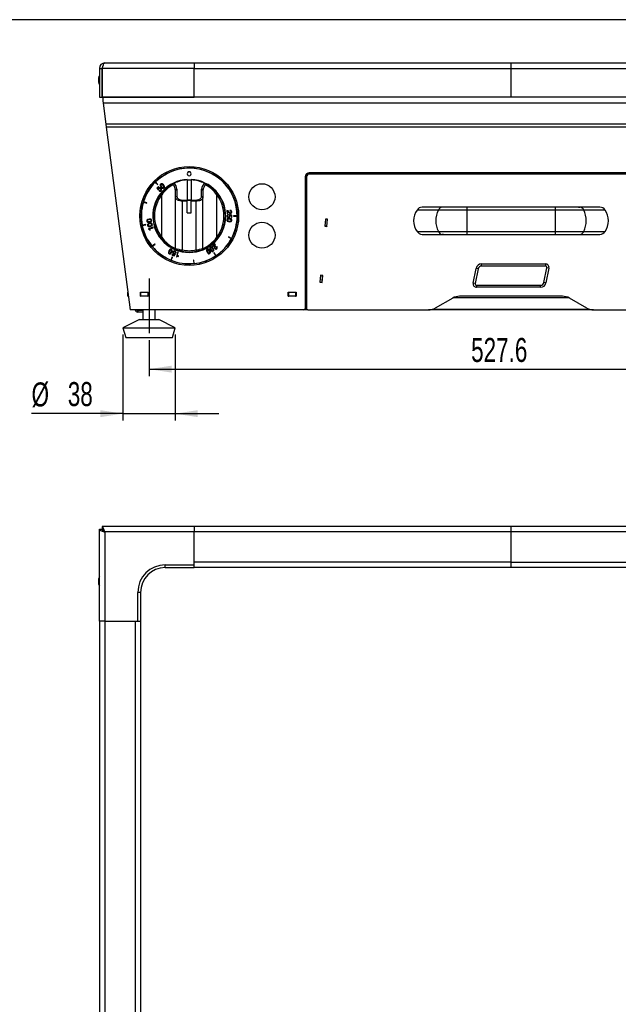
# Model space of a CAD drawing. Extents: x 24 to 2074, y 25 to 1460.
# Tile 3 of 9: x 396 to 832, y 742 to 1460. Entities that reach past the tile are written whole.
import ezdxf
from ezdxf.enums import TextEntityAlignment as Align

# ---------------------------------------------------------------- set-up
doc = ezdxf.new("R2010")
doc.units = 0
doc.header["$LTSCALE"] = 5
doc.linetypes.add('CENTERX2', pattern=[20.32, 12.7, -2.54, 2.54, -2.54])
doc.layers.get('0').update_dxf_attribs({"linetype": 'CONTINUOUS'})
doc.layers.add('LAYER1', color=2, linetype='CONTINUOUS')
doc.layers.add('LAYER2', color=3, linetype='CENTERX2')
doc.dimstyles.new('SLDDIMSTYLE0', dxfattribs={"dimtxt": 17.5, "dimasz": 16.51, "dimexe": 0, "dimexo": 0.0625, "dimgap": 4.375, "dimtad": 1, "dimrnd": 1e-09, "dimzin": 12, "dimsah": 1, "dimcen": 0.09, "dimazin": 3, "dimtfac": 1, "dimtofl": 0, "dimtmove": 0, "dimatfit": 3})
doc.dimstyles.new('SLDDIMSTYLE1', dxfattribs={"dimtxt": 17.5, "dimasz": 16.51, "dimexe": 0, "dimexo": 0.0625, "dimgap": 4.375, "dimtad": 1, "dimrnd": 1e-09, "dimzin": 12, "dimsah": 1, "dimcen": 0.09, "dimazin": 3, "dimtfac": 1, "dimtmove": 0, "dimatfit": 3})

# ---------------------------------------------------------------- blocks, each defined once
blk = doc.blocks.new('_D_7')
at = {"layer": 'LAYER2', "color": 3, "linetype": 'CONTINUOUS'}
for p, q in [((490.44, 1226.48), (490.44, 1200.35)), ((1018.01, 1226.48), (1018.01, 1200.35)), ((490.44, 1205.35), (1018.01, 1205.35))]:
    blk.add_line(p, q, dxfattribs=at)
for points in [[(490.44, 1205.35), (506.95, 1202.81), (506.95, 1207.89)], [(1018.01, 1205.35), (1001.5, 1207.89), (1001.5, 1202.81)]]:
    blk.add_solid(points, dxfattribs=at)
at = {"layer": 'LAYER2', "color": 3, "linetype": 'CONTINUOUS', "width": 0.7}
blk.add_text('527.6', height=17.5, dxfattribs=at).set_placement((725.13, 1205.35, -10.25), align=Align.BOTTOM_LEFT)
blk = doc.blocks.new('_D_8')
at = {"layer": 'LAYER2', "color": 3, "linetype": 'CONTINUOUS'}
for p, q in [((471.44, 1230.48), (471.44, 1167.92)), ((509.44, 1230.48), (509.44, 1167.92)), ((471.44, 1172.92), (404.81, 1172.92)), ((471.44, 1172.92), (509.44, 1172.92)), ((509.44, 1172.92), (541.19, 1172.92))]:
    blk.add_line(p, q, dxfattribs=at)
for points in [[(471.44, 1172.92), (454.93, 1175.46), (454.93, 1170.38)], [(509.44, 1172.92), (525.95, 1170.38), (525.95, 1175.46)]]:
    blk.add_solid(points, dxfattribs=at)
at = {"layer": 'LAYER2', "color": 3, "linetype": 'CONTINUOUS', "width": 0.7}
for s, p in [('%%c', (404.81, 1172.92, -10.25)), ('38', (431.2, 1173.18, -10.25))]:
    blk.add_text(s, height=17.5, rotation=360, dxfattribs=at).set_placement(p, align=Align.BOTTOM_LEFT)

msp = doc.modelspace()

# ---------------------------------------------------------------- linework, layer by layer
at = {"color": 7, "linetype": 'CONTINUOUS'}
msp.add_line((2074, 1460), (24, 1460), dxfattribs=at)
at = {"color": 7, "linetype": 'CENTERX2'}
msp.add_line((490.436, 1271.479), (490.436, 1231.479), dxfattribs=at)
at = {"layer": 'LAYER1', "color": 2, "linetype": 'CONTINUOUS'}
for p, q in [((458.222, 1428.479), (523.222, 1428.479)), ((523.222, 1428.479), (523.222, 1424.479)), ((523.222, 1428.479), (754.222, 1428.479)), ((754.222, 1424.479), (754.222, 1428.479)), ((754.222, 1428.479), (985.222, 1428.479)), ((454.222, 1424.479), (456.222, 1424.479)), ((454.222, 1424.479), (454.222, 1403.479)), ((456.222, 1424.479), (456.222, 1403.479)), ((523.222, 1424.479), (456.229, 1424.479)), ((456.229, 1403.479), (456.229, 1424.479)), ((523.222, 1403.479), (523.222, 1424.479)), ((523.222, 1424.479), (754.222, 1424.479)), ((754.222, 1403.479), (754.222, 1424.479)), ((754.222, 1424.479), (985.222, 1424.479)), ((453.579, 1417.479), (453.579, 1414.479)), ((453.593, 1417.597), (453.593, 1414.36)), ((456.229, 1417.579), (456.222, 1417.579)), ((456.222, 1414.379), (456.229, 1414.379)), ((454.222, 1403.479), (456.222, 1403.479)), ((456.229, 1403.479), (523.222, 1403.479)), ((456.722, 1403.479), (456.722, 1403.464)), ((1051.722, 1403.464), (456.722, 1403.464)), ((456.722, 1403.464), (456.722, 1400.979)), ((456.722, 1400.979), (456.952, 1399.221)), ((1051.491, 1399.221), (456.952, 1399.221)), ((456.952, 1399.221), (458.967, 1383.857)), ((754.222, 1403.479), (523.222, 1403.479)), ((985.222, 1403.479), (754.222, 1403.479)), ((1049.477, 1383.857), (458.967, 1383.857)), ((458.967, 1383.857), (459.246, 1381.736)), ((1049.198, 1381.736), (459.246, 1381.736)), ((459.246, 1381.736), (476.722, 1248.479)), ((496.918, 1339.926), (495.115, 1341.728)), ((518.222, 1343.236), (518.222, 1328.575)), ((521.222, 1343.1), (518.222, 1343.1)), ((518.322, 1343.1), (518.322, 1343.542)), ((521.122, 1343.542), (521.122, 1343.1)), ((521.222, 1343.236), (521.222, 1328.575)), ((604.222, 1345.479), (604.222, 1249.479)), ((605.222, 1345.479), (605.222, 1249.479)), ((901.222, 1348.479), (607.222, 1348.479)), ((901.222, 1347.479), (607.222, 1347.479)), ((494.974, 1341.586), (496.777, 1339.784)), ((497.309, 1338.541), (496.148, 1337.259)), ((496.148, 1337.259), (497.276, 1335.798)), ((496.635, 1337.245), (497.583, 1338.292)), ((497.255, 1336.429), (496.635, 1337.245)), ((496.777, 1339.784), (496.918, 1339.926)), ((497.27, 1336.43), (497.255, 1336.429)), ((497.276, 1335.798), (497.533, 1336.051)), ((497.583, 1338.292), (497.309, 1338.541)), ((498, 1335.582), (497.718, 1335.27)), ((508.444, 1340.738), (508.47, 1340.75)), ((509.722, 1330.346), (509.722, 1335.563)), ((510.722, 1336.401), (510.722, 1331.183)), ((528.722, 1331.183), (528.722, 1336.401)), ((529.722, 1335.563), (529.722, 1330.346)), ((530.974, 1340.75), (531, 1340.738)), ((498.931, 1333.086), (499.722, 1332.474)), ((499.722, 1301.484), (499.722, 1332.474)), ((509.722, 1293.334), (509.722, 1330.346)), ((514.722, 1327.737), (514.722, 1328.575)), ((514.722, 1328.575), (518.222, 1328.575)), ((514.722, 1292.178), (514.722, 1327.737)), ((518.222, 1327.737), (514.722, 1327.737)), ((518.222, 1327.737), (518.222, 1328.575)), ((521.222, 1328.405), (518.222, 1328.405)), ((521.222, 1328.127), (518.222, 1328.127)), ((518.222, 1319.33), (518.222, 1327.737)), ((521.222, 1328.575), (524.722, 1328.575)), ((521.222, 1327.737), (521.222, 1328.575)), ((524.722, 1327.737), (521.222, 1327.737)), ((521.222, 1319.33), (521.222, 1327.737)), ((524.722, 1327.737), (524.722, 1328.575)), ((524.722, 1292.178), (524.722, 1327.737)), ((529.722, 1293.334), (529.722, 1330.346)), ((539.722, 1332.474), (540.512, 1333.086)), ((539.722, 1301.484), (539.722, 1332.474)), ((486.296, 1327.014), (488.735, 1326.275)), ((488.793, 1326.466), (486.354, 1327.205)), ((488.735, 1326.275), (488.793, 1326.466)), ((547.118, 1320.919), (547.338, 1318.643)), ((547.706, 1318.679), (547.534, 1320.468)), ((549.378, 1321.037), (549.419, 1320.62)), ((701.248, 1321.319), (685.702, 1321.319)), ((704.064, 1323.418), (689.457, 1323.418)), ((690.728, 1323.418), (689.457, 1323.418)), ((705.017, 1323.479), (690.728, 1323.479)), ((721.904, 1321.319), (701.249, 1321.319)), ((705.017, 1323.479), (704.064, 1323.418)), ((721.904, 1323.417), (704.064, 1323.417)), ((721.91, 1323.478), (705.02, 1323.478)), ((786.539, 1323.479), (721.904, 1323.479)), ((721.904, 1323.418), (721.904, 1323.479)), ((721.904, 1323.418), (721.904, 1321.319)), ((786.539, 1323.418), (721.904, 1323.418)), ((721.904, 1321.319), (721.904, 1305.638)), ((786.539, 1321.319), (721.904, 1321.319)), ((786.539, 1323.479), (786.539, 1323.418)), ((786.539, 1321.319), (786.539, 1323.418)), ((804.38, 1323.417), (786.539, 1323.417)), ((786.539, 1305.638), (786.539, 1321.319)), ((807.195, 1321.319), (786.539, 1321.319)), ((803.428, 1323.478), (786.545, 1323.478)), ((817.716, 1323.479), (803.427, 1323.479)), ((803.427, 1323.479), (804.38, 1323.418)), ((818.987, 1323.418), (804.38, 1323.418)), ((822.742, 1321.319), (807.196, 1321.319)), ((818.987, 1323.418), (817.716, 1323.418)), ((518.222, 1319.33), (521.222, 1319.33)), ((547.338, 1318.643), (547.706, 1318.679)), ((548.324, 1317.701), (548.33, 1318.121)), ((549.01, 1318.016), (548.985, 1317.656)), ((550.822, 1317.661), (549.01, 1318.016)), ((549.432, 1317.545), (549.442, 1317.554)), ((549.442, 1317.554), (550.446, 1317.35)), ((550.446, 1317.35), (550.423, 1315.939)), ((550.423, 1315.939), (550.793, 1315.933)), ((550.793, 1315.933), (550.822, 1317.661)), ((554.622, 1317.079), (552.073, 1317.078)), ((552.073, 1317.078), (552.073, 1316.878)), ((552.073, 1316.878), (554.622, 1316.879)), ((604.222, 1318.479), (605.222, 1318.479)), ((618.957, 1314.668), (618.503, 1309.488)), ((618.998, 1314.565), (618.562, 1309.584)), ((620.55, 1314.529), (618.957, 1314.668)), ((620.492, 1314.434), (618.998, 1314.565)), ((620.056, 1309.453), (620.492, 1314.434)), ((620.097, 1309.349), (620.55, 1314.529)), ((487.973, 1310.766), (485.473, 1310.268)), ((485.512, 1310.072), (488.012, 1310.57)), ((488.012, 1310.57), (487.973, 1310.766)), ((493.315, 1308.757), (489.987, 1307.669)), ((489.987, 1307.669), (490.086, 1307.363)), ((491.024, 1306.61), (491.343, 1306.714)), ((491.06, 1307.578), (493.445, 1308.358)), ((491.343, 1306.714), (491.06, 1307.578)), ((493.445, 1308.358), (493.315, 1308.757)), ((618.503, 1309.488), (620.097, 1309.349)), ((618.562, 1309.584), (618.553, 1309.484)), ((620.056, 1309.453), (618.562, 1309.584)), ((620.056, 1309.453), (620.047, 1309.353)), ((498.931, 1300.871), (499.722, 1301.484)), ((540.512, 1300.871), (539.722, 1301.484)), ((548.3, 1301.816), (548.206, 1301.64)), ((548.206, 1301.64), (550.454, 1300.439)), ((550.548, 1300.615), (548.3, 1301.816)), ((685.702, 1305.638), (701.248, 1305.638)), ((689.457, 1303.54), (704.064, 1303.539)), ((689.457, 1303.54), (690.728, 1303.54)), ((690.728, 1303.479), (705.017, 1303.479)), ((701.249, 1305.639), (721.904, 1305.639)), ((704.064, 1303.54), (721.904, 1303.54)), ((705.017, 1303.479), (704.064, 1303.539)), ((705.016, 1303.48), (721.899, 1303.48)), ((721.904, 1305.638), (786.539, 1305.638)), ((721.904, 1305.638), (721.904, 1303.539)), ((721.904, 1303.539), (786.539, 1303.539)), ((721.904, 1303.479), (721.904, 1303.539)), ((721.904, 1303.479), (786.539, 1303.479)), ((786.534, 1303.48), (803.424, 1303.48)), ((786.539, 1305.639), (807.195, 1305.639)), ((786.539, 1303.539), (786.539, 1305.638)), ((786.539, 1303.54), (804.38, 1303.54)), ((786.539, 1303.479), (786.539, 1303.539)), ((803.427, 1303.479), (804.38, 1303.539)), ((803.427, 1303.479), (817.716, 1303.479)), ((804.38, 1303.539), (818.987, 1303.54)), ((807.196, 1305.638), (822.742, 1305.638)), ((817.716, 1303.54), (818.987, 1303.54)), ((494.651, 1296.533), (492.681, 1294.916)), ((492.808, 1294.761), (494.777, 1296.379)), ((494.777, 1296.379), (494.651, 1296.533)), ((514.524, 1291.197), (514.722, 1292.178)), ((524.92, 1291.197), (524.722, 1292.178)), ((538.437, 1296.588), (536.685, 1295.118)), ((536.685, 1295.118), (536.923, 1294.834)), ((536.923, 1294.834), (538.3, 1295.99)), ((539.816, 1294.791), (539.494, 1294.521)), ((507.249, 1287.129), (506.274, 1284.774)), ((506.459, 1284.697), (507.434, 1287.052)), ((507.287, 1288.863), (507.148, 1288.52)), ((507.148, 1288.52), (508.749, 1287.87)), ((507.434, 1287.052), (507.249, 1287.129)), ((508.595, 1288.332), (507.287, 1288.863)), ((509.148, 1289.195), (508.595, 1288.332)), ((508.749, 1287.87), (509.734, 1289.431)), ((509.143, 1289.208), (509.148, 1289.195)), ((509.734, 1289.431), (509.408, 1289.585)), ((509.689, 1290.185), (510.078, 1290.027)), ((511.346, 1290.617), (510.335, 1287.267)), ((510.335, 1287.267), (510.642, 1287.174)), ((511.023, 1288.096), (511.748, 1290.496)), ((511.893, 1287.833), (511.023, 1288.096)), ((511.748, 1290.496), (511.346, 1290.617)), ((511.796, 1287.511), (511.893, 1287.833)), ((522.992, 1284.793), (522.793, 1284.774)), ((522.793, 1284.774), (523.043, 1282.237)), ((523.242, 1282.257), (522.992, 1284.793)), ((537.778, 1290.135), (537.612, 1290.024)), ((537.612, 1290.024), (539.028, 1287.905)), ((539.194, 1288.016), (537.778, 1290.135)), ((726.603, 1267.977), (728.8, 1278.776)), ((730.27, 1278.477), (728.073, 1267.678)), ((730.27, 1278.477), (728.8, 1278.776)), ((732.719, 1280.479), (732.719, 1281.979)), ((732.719, 1281.979), (779.391, 1281.979)), ((779.391, 1280.479), (732.719, 1280.479)), ((778.174, 1268.48), (780.371, 1279.279)), ((779.391, 1281.979), (779.391, 1280.479)), ((781.841, 1278.98), (779.644, 1268.181)), ((781.841, 1278.98), (780.371, 1279.279)), ((615.383, 1273.825), (614.93, 1268.644)), ((615.424, 1273.721), (614.988, 1268.74)), ((616.977, 1273.685), (615.383, 1273.825)), ((615.433, 1273.82), (615.424, 1273.721)), ((616.919, 1273.59), (615.424, 1273.721)), ((616.483, 1268.609), (616.919, 1273.59)), ((616.524, 1268.505), (616.977, 1273.685)), ((616.927, 1273.689), (616.919, 1273.59)), ((614.93, 1268.644), (616.524, 1268.505)), ((614.988, 1268.74), (614.98, 1268.64)), ((616.483, 1268.609), (614.988, 1268.74)), ((616.483, 1268.609), (616.474, 1268.509)), ((728.073, 1267.678), (726.603, 1267.977)), ((729.052, 1266.479), (729.052, 1264.979)), ((729.052, 1266.479), (775.724, 1266.479)), ((775.724, 1264.979), (729.052, 1264.979)), ((775.724, 1264.979), (775.724, 1266.479)), ((779.644, 1268.181), (778.174, 1268.48)), ((474.936, 1258.479), (474.936, 1261.479)), ((474.936, 1261.479), (475.017, 1261.479)), ((474.936, 1258.479), (475.41, 1258.479)), ((484.136, 1258.429), (484.136, 1261.529)), ((484.136, 1261.529), (489.736, 1261.529)), ((484.136, 1261.479), (484.436, 1261.479)), ((484.136, 1258.479), (484.436, 1258.479)), ((489.736, 1258.429), (484.136, 1258.429)), ((484.436, 1258.479), (484.436, 1261.479)), ((484.436, 1261.479), (489.436, 1261.479)), ((489.436, 1258.479), (484.436, 1258.479)), ((485.941, 1261.529), (485.891, 1261.479)), ((489.436, 1261.479), (489.436, 1258.479)), ((489.436, 1261.479), (489.736, 1261.479)), ((489.436, 1258.479), (489.736, 1258.479)), ((489.736, 1261.529), (489.736, 1258.429)), ((591.922, 1258.429), (591.922, 1261.529)), ((591.922, 1261.529), (597.522, 1261.529)), ((591.922, 1261.479), (592.222, 1261.479)), ((591.922, 1258.479), (592.222, 1258.479)), ((597.522, 1258.429), (591.922, 1258.429)), ((592.222, 1261.479), (597.222, 1261.479)), ((592.222, 1258.479), (592.222, 1261.479)), ((597.222, 1258.479), (592.222, 1258.479)), ((597.222, 1261.479), (597.522, 1261.479)), ((597.222, 1261.479), (597.222, 1258.479)), ((597.222, 1258.479), (597.522, 1258.479)), ((597.522, 1261.529), (597.522, 1258.429)), ((604.222, 1261.479), (605.222, 1261.479)), ((604.222, 1258.479), (605.222, 1258.479)), ((604.222, 1257.479), (605.222, 1257.479)), ((711.722, 1257.139), (699.042, 1249.818)), ((712.363, 1257.479), (796.081, 1257.479)), ((791.722, 1258.479), (716.722, 1258.479)), ((809.401, 1249.818), (796.722, 1257.139)), ((603.222, 1248.479), (476.722, 1248.479)), ((485.891, 1248.479), (485.891, 1241.479)), ((494.982, 1241.479), (494.982, 1248.479)), ((606.222, 1248.479), (603.222, 1248.479)), ((605.429, 1248.869), (604.014, 1248.869)), ((606.222, 1248.479), (694.042, 1248.479)), ((814.401, 1248.479), (694.042, 1248.479)), ((811.636, 1248.869), (696.808, 1248.869)), ((814.401, 1248.479), (902.222, 1248.479)), ((483.436, 1241.479), (471.436, 1235.479)), ((482.222, 1247.979), (482.222, 1246.979)), ((485.891, 1247.979), (482.222, 1247.979)), ((485.891, 1246.979), (482.222, 1246.979)), ((483.436, 1241.479), (497.436, 1241.479)), ((509.436, 1235.479), (497.436, 1241.479)), ((471.436, 1235.479), (473.436, 1228.479)), ((471.436, 1235.479), (509.436, 1235.479)), ((507.436, 1228.479), (509.436, 1235.479)), ((473.436, 1228.479), (507.436, 1228.479)), ((456.229, 1090.705), (456.229, 1088.705)), ((523.222, 1090.705), (456.229, 1090.705)), ((523.222, 1090.705), (523.222, 1086.705)), ((754.222, 1090.705), (523.222, 1090.705)), ((754.222, 1086.705), (754.222, 1090.705)), ((985.222, 1090.705), (754.222, 1090.705)), ((454.222, 1021.705), (454.222, 1088.698)), ((454.222, 1088.698), (456.222, 1088.698)), ((456.722, 1087.808), (456.722, 1088.205)), ((456.722, 1088.205), (457.14, 1088.205)), ((523.222, 1086.705), (458.222, 1086.705)), ((458.222, 1086.705), (458.222, 1021.705)), ((523.222, 1062.705), (523.222, 1086.705)), ((754.222, 1086.705), (523.222, 1086.705)), ((523.222, 1064.705), (523.222, 1086.705)), ((985.222, 1086.705), (754.222, 1086.705)), ((754.222, 1064.705), (754.222, 1086.705)), ((502.222, 1062.705), (523.222, 1062.705)), ((502.222, 1060.705), (502.222, 1062.705)), ((754.222, 1064.705), (523.222, 1064.705)), ((523.222, 1061.24), (523.222, 1062.705)), ((754.222, 1064.705), (985.222, 1064.705)), ((754.222, 1060.705), (754.222, 1064.705)), ((502.222, 1060.705), (523.222, 1060.705)), ((523.222, 1061.24), (523.222, 1060.705)), ((754.222, 1060.705), (523.222, 1060.705)), ((985.222, 1060.705), (754.222, 1060.705)), ((453.579, 1052.205), (453.579, 1049.205)), ((453.593, 1052.323), (453.593, 1049.086)), ((482.222, 1021.705), (482.222, 1042.705)), ((484.222, 1042.705), (482.222, 1042.705)), ((484.222, 1042.705), (484.222, 1021.705)), ((458.222, 1021.705), (454.222, 1021.705)), ((454.222, 1021.705), (454.222, 559.705)), ((458.222, 1021.705), (482.222, 1021.705)), ((458.222, 1021.705), (480.222, 1021.705)), ((458.222, 1021.705), (458.222, 559.705)), ((480.222, 1021.705), (480.222, 559.705)), ((482.222, 1021.705), (483.686, 1021.705)), ((483.686, 1021.705), (484.222, 1021.705)), ((484.222, 1021.705), (484.222, 559.705))]:
    msp.add_line(p, q, dxfattribs=at)
at = {"layer": 'LAYER1', "color": 2, "linetype": 'CONTINUOUS', "flags": 128}
for points in [[(456.229, 1424.479), (456.678, 1425.865), (457.127, 1427.08), (457.577, 1427.972), (458.026, 1428.431), (458.222, 1428.479)], [(456.573, 1425.54), (456.336, 1425.144), (456.222, 1424.479)], [(454.245, 1419.202), (453.892, 1418.526), (453.616, 1417.568)], [(497.52, 1337.083), (497.31, 1336.736), (497.27, 1336.43)], [(497.533, 1336.051), (497.56, 1336.468), (497.725, 1336.757)], [(498.873, 1340.115), (498.632, 1339.838), (498.508, 1339.558), (498.482, 1339.279), (498.537, 1339.004), (499.201, 1338.012)], [(500.931, 1339.572), (500.013, 1340.334), (499.745, 1340.417), (499.465, 1340.421), (499.174, 1340.326), (498.873, 1340.115)], [(499.121, 1339.84), (498.972, 1339.653), (498.912, 1339.454), (498.925, 1339.248), (498.995, 1339.041), (499.528, 1338.313)], [(500.598, 1339.278), (499.929, 1339.883), (499.73, 1339.974), (499.527, 1340.009), (499.323, 1339.969), (499.121, 1339.84)], [(499.201, 1338.012), (500.117, 1337.253), (500.384, 1337.17), (500.664, 1337.167), (500.955, 1337.261), (501.256, 1337.472)], [(499.528, 1338.313), (500.2, 1337.705), (500.399, 1337.613), (500.602, 1337.579), (500.806, 1337.618), (501.008, 1337.747)], [(501.008, 1337.747), (501.158, 1337.935), (501.218, 1338.134), (501.204, 1338.34), (501.134, 1338.547), (500.598, 1339.278)], [(501.256, 1337.472), (501.497, 1337.75), (501.621, 1338.029), (501.647, 1338.308), (501.592, 1338.583), (500.931, 1339.572)], [(514.722, 1327.737), (513.747, 1327.787), (512.809, 1327.936), (511.944, 1328.177), (511.186, 1328.501), (510.565, 1328.896), (510.103, 1329.347), (509.818, 1329.837), (509.722, 1330.346)], [(510.722, 1331.183), (510.799, 1330.674), (511.026, 1330.185), (511.396, 1329.734), (511.894, 1329.339), (512.5, 1329.014), (513.191, 1328.773), (513.942, 1328.625), (514.722, 1328.575)], [(524.722, 1328.575), (525.417, 1328.614), (526.09, 1328.732), (526.722, 1328.924), (527.293, 1329.185), (527.786, 1329.507), (528.186, 1329.879), (528.481, 1330.291), (528.661, 1330.73), (528.722, 1331.183)], [(529.722, 1330.346), (529.646, 1329.893), (529.42, 1329.454), (529.052, 1329.041), (528.552, 1328.669), (527.936, 1328.347), (527.222, 1328.087), (526.432, 1327.894), (525.59, 1327.777), (524.722, 1327.737)], [(490.419, 1314.718), (489.265, 1314.411), (489.042, 1314.241), (488.877, 1314.014), (488.786, 1313.722), (488.783, 1313.354)], [(488.783, 1313.354), (488.87, 1312.997), (489.026, 1312.734), (489.239, 1312.551), (489.494, 1312.437), (490.688, 1312.403)], [(490.466, 1314.276), (489.584, 1314.08), (489.395, 1313.972), (489.249, 1313.826), (489.162, 1313.636), (489.151, 1313.397), (489.217, 1313.167), (489.345, 1313.002), (489.52, 1312.894), (489.729, 1312.831), (490.632, 1312.844)], [(490.688, 1312.403), (491.838, 1312.71), (492.06, 1312.88), (492.225, 1313.106), (492.317, 1313.398), (492.319, 1313.766), (492.232, 1314.123), (492.076, 1314.386), (491.864, 1314.569), (491.608, 1314.683), (490.419, 1314.718)], [(491.951, 1313.723), (491.885, 1313.953), (491.757, 1314.118), (491.582, 1314.226), (491.372, 1314.289), (490.466, 1314.276)], [(490.632, 1312.844), (491.517, 1313.039), (491.707, 1313.148), (491.853, 1313.294), (491.939, 1313.484), (491.951, 1313.723)], [(549.053, 1315.125), (547.863, 1315.073), (547.609, 1314.955), (547.399, 1314.77), (547.247, 1314.504), (547.166, 1314.145)], [(547.166, 1314.145), (547.173, 1313.778), (547.269, 1313.486), (547.437, 1313.262), (547.662, 1313.095), (548.817, 1312.805)], [(549.013, 1314.682), (548.105, 1314.682), (547.897, 1314.617), (547.723, 1314.506), (547.597, 1314.339), (547.534, 1314.107)], [(547.534, 1314.107), (547.549, 1313.868), (547.638, 1313.68), (547.786, 1313.536), (547.978, 1313.43), (548.867, 1313.247)], [(548.547, 1319.578), (549.146, 1318.991), (549.453, 1318.869), (549.822, 1318.848)], [(548.817, 1312.805), (550.011, 1312.856), (550.265, 1312.974), (550.475, 1313.16), (550.627, 1313.426), (550.709, 1313.784)], [(548.867, 1313.247), (549.77, 1313.247), (549.978, 1313.313), (550.152, 1313.424), (550.277, 1313.591), (550.34, 1313.822)], [(548.985, 1317.656), (549.238, 1317.325), (549.305, 1316.999)], [(550.34, 1313.822), (550.325, 1314.062), (550.236, 1314.25), (550.088, 1314.394), (549.897, 1314.5), (549.013, 1314.682)], [(550.709, 1313.784), (550.701, 1314.152), (550.606, 1314.443), (550.437, 1314.667), (550.212, 1314.835), (549.053, 1315.125)], [(549.673, 1316.889), (549.603, 1317.288), (549.432, 1317.545)], [(490.822, 1311.617), (489.706, 1311.19), (489.503, 1310.997), (489.363, 1310.754), (489.302, 1310.454), (489.339, 1310.088)], [(489.339, 1310.088), (489.463, 1309.742), (489.646, 1309.497), (489.877, 1309.337), (490.144, 1309.251), (491.335, 1309.344)], [(490.915, 1311.183), (490.059, 1310.896), (489.882, 1310.767), (489.753, 1310.607), (489.687, 1310.409), (489.701, 1310.17)], [(489.701, 1310.17), (489.791, 1309.947), (489.935, 1309.797), (490.121, 1309.708), (490.336, 1309.668), (491.232, 1309.776)], [(490.086, 1307.363), (490.356, 1307.361), (490.575, 1307.279), (490.75, 1307.132), (491.024, 1306.61)], [(492.813, 1310.872), (492.689, 1311.218), (492.506, 1311.464), (492.275, 1311.623), (492.009, 1311.71), (490.822, 1311.617)], [(492.451, 1310.79), (492.361, 1311.013), (492.217, 1311.163), (492.031, 1311.252), (491.815, 1311.292), (490.915, 1311.183)], [(491.232, 1309.776), (492.092, 1310.065), (492.27, 1310.193), (492.399, 1310.353), (492.465, 1310.551), (492.451, 1310.79)], [(491.335, 1309.344), (492.446, 1309.77), (492.65, 1309.963), (492.79, 1310.206), (492.85, 1310.506), (492.813, 1310.872)], [(504.928, 1291.579), (504.524, 1290.455), (504.538, 1290.174), (504.63, 1289.91), (504.818, 1289.668), (505.12, 1289.457)], [(506.792, 1292.601), (506.449, 1292.733), (506.144, 1292.754), (505.873, 1292.683), (505.633, 1292.538), (504.928, 1291.579)], [(506.618, 1292.274), (506.391, 1292.35), (506.183, 1292.339), (505.994, 1292.256), (505.823, 1292.119), (505.318, 1291.366)], [(506.591, 1290.688), (506.934, 1291.528), (506.952, 1291.746), (506.915, 1291.949), (506.809, 1292.128), (506.618, 1292.274)], [(506.986, 1290.484), (507.388, 1291.604), (507.374, 1291.884), (507.282, 1292.148), (507.093, 1292.39), (506.792, 1292.601)], [(534.736, 1291.708), (534.023, 1292.661), (533.782, 1292.804), (533.511, 1292.872), (533.206, 1292.848), (532.864, 1292.713), (532.564, 1292.5), (532.378, 1292.257), (532.288, 1291.991), (532.277, 1291.712), (532.688, 1290.595)], [(533.04, 1292.388), (532.851, 1292.241), (532.746, 1292.061), (532.711, 1291.857), (532.731, 1291.64), (533.081, 1290.803)], [(534.348, 1291.491), (533.836, 1292.24), (533.665, 1292.376), (533.475, 1292.457), (533.267, 1292.467), (533.04, 1292.388)], [(534.563, 1289.585), (534.863, 1289.799), (535.049, 1290.042), (535.139, 1290.307), (535.15, 1290.587), (534.736, 1291.708)], [(535.234, 1294.159), (534.957, 1293.916), (534.796, 1293.656), (534.733, 1293.383), (534.75, 1293.104), (535.27, 1292.034)], [(535.442, 1293.853), (535.268, 1293.687), (535.182, 1293.498), (535.167, 1293.292), (535.209, 1293.078), (535.64, 1292.28)], [(537.196, 1293.346), (536.392, 1294.222), (536.138, 1294.34), (535.861, 1294.381), (535.56, 1294.327), (535.234, 1294.159)], [(535.27, 1292.034), (536.077, 1291.154), (536.331, 1291.036), (536.608, 1290.994), (536.909, 1291.049), (537.236, 1291.217)], [(536.832, 1293.091), (536.248, 1293.785), (536.064, 1293.903), (535.867, 1293.964), (535.659, 1293.953), (535.442, 1293.853)], [(535.64, 1292.28), (536.222, 1291.59), (536.406, 1291.472), (536.602, 1291.411), (536.81, 1291.422), (537.028, 1291.523), (537.201, 1291.688), (537.288, 1291.877), (537.303, 1292.083), (537.261, 1292.297), (536.832, 1293.091)], [(537.236, 1291.217), (537.512, 1291.459), (537.673, 1291.719), (537.737, 1291.992), (537.719, 1292.272), (537.196, 1293.346)], [(538.141, 1294.65), (537.997, 1293.823), (538.07, 1293.501), (538.262, 1293.185)], [(505.318, 1291.366), (504.977, 1290.53), (504.959, 1290.312), (504.996, 1290.109), (505.103, 1289.93), (505.294, 1289.784), (505.521, 1289.708), (505.729, 1289.719), (505.918, 1289.802), (506.088, 1289.938), (506.591, 1290.688)], [(505.12, 1289.457), (505.463, 1289.325), (505.768, 1289.304), (506.04, 1289.375), (506.279, 1289.521), (506.986, 1290.484)], [(508.444, 1289.219), (508.842, 1289.141), (509.143, 1289.208)], [(509.408, 1289.585), (509.007, 1289.468), (508.679, 1289.523)], [(510.642, 1287.174), (510.799, 1287.394), (510.991, 1287.527), (511.211, 1287.586), (511.796, 1287.511)], [(532.688, 1290.595), (533.404, 1289.638), (533.644, 1289.495), (533.916, 1289.426), (534.222, 1289.45), (534.563, 1289.585)], [(533.081, 1290.803), (533.591, 1290.058), (533.762, 1289.922), (533.952, 1289.842), (534.16, 1289.832), (534.387, 1289.91), (534.576, 1290.058), (534.681, 1290.238), (534.716, 1290.441), (534.696, 1290.658), (534.348, 1291.491)], [(458.222, 1086.705), (457.773, 1088.091), (457.324, 1089.306), (456.874, 1090.198), (456.425, 1090.657), (456.229, 1090.705)], [(454.222, 1088.698), (454.47, 1088.248), (455.183, 1087.799), (456.274, 1087.35), (457.606, 1086.901), (458.222, 1086.705)], [(453.621, 1049.105), (453.697, 1048.707), (454.22, 1047.497)], [(454.23, 1053.91), (453.794, 1052.995), (453.623, 1052.29)]]:
    msp.add_lwpolyline(points, dxfattribs=at)
at = {"layer": 'LAYER1', "color": 2, "linetype": 'CONTINUOUS'}
for centre, radius in [((519.722, 1316.979), 36), ((519.722, 1316.979), 35), ((572.722, 1330.979), 9.5), ((572.722, 1302.979), 9.5)]:
    msp.add_circle(centre, radius, dxfattribs=at)
for centre, radius, start, end in [((458.222, 1424.479), 4, 90, 180), ((454.079, 1417.479), 0.5, 166.278426, 180), ((454.079, 1414.479), 0.5, 180, 193.721574), ((457.368, 1414.897), 3.805, 187.638361, 214.168505), ((519.722, 1316.979), 34.9, 0.164149, 134.835405), ((519.685, 1347.729), 1.489, 359.999832, 180.000168), ((519.722, 1316.979), 26.6, 93.016961, 86.983039), ((519.722, 1316.979), 34.9, 134.835405, 135.163748), ((519.722, 1316.979), 26.3, 93.269594, 115.33058), ((519.685, 1347.729), 1.489, 179.999832, 0.000168), ((519.722, 1316.979), 26.3, 64.66942, 86.730406), ((607.222, 1345.479), 3, 90, 180), ((607.222, 1345.479), 2, 90, 180), ((519.722, 1316.979), 34.9, 135.163748, 162.960701), ((498.359, 1336.359), 1.108, 43.033274, 139.217086), ((498.39, 1336.065), 1.041, 229.758037, 322.024462), ((498.31, 1336.261), 0.766, 45.640076, 139.678564), ((498.42, 1336.131), 0.691, 232.576365, 321.739261), ((498.405, 1336.203), 0.749, 318.109942, 54.013948), ((519.722, 1316.979), 26.3, 115.393624, 142.233556), ((498.402, 1336.25), 1.156, 314.385866, 48.415896), ((519.074, 1318.987), 23.588, 118.399151, 145.128311), ((509.048, 1339.709), 1.193, 120.450549, 178.690739), ((503.792, 1335.415), 5.932, 1.42927, 46.759137), ((504.926, 1336.158), 5.801, 2.403237, 52.349022), ((510.647, 1335.474), 0.93, 85.397325, 174.502471), ((534.517, 1336.158), 5.801, 127.650978, 177.596763), ((528.797, 1335.474), 0.93, 5.497529, 94.602675), ((535.652, 1335.415), 5.932, 133.240863, 178.57073), ((530.396, 1339.709), 1.193, 1.314294, 59.544417), ((519.722, 1316.979), 26.3, 37.766444, 64.606376), ((520.467, 1319.097), 23.445, 34.789048, 61.683489), ((519.722, 1316.979), 26.3, 142.233556, 217.766444), ((519.722, 1316.979), 25.3, 142.233556, 217.766444), ((510.647, 1330.257), 0.93, 85.397325, 174.502471), ((528.797, 1330.257), 0.93, 5.497529, 94.602675), ((519.722, 1316.979), 25.3, 322.233556, 37.766444), ((519.722, 1316.979), 26.3, 322.233556, 37.766444), ((519.722, 1316.979), 34.9, 163.289044, 191.085989), ((519.722, 1316.979), 34.9, 162.960701, 163.289044), ((547.2, 1319.273), 1.648, 29.256153, 92.844396), ((547.079, 1318.928), 1.606, 23.896952, 73.541139), ((549.62, 1319.962), 1.102, 3.854098, 102.660785), ((549.625, 1319.917), 0.733, 8.516992, 106.324015), ((696.91, 1313.479), 13.678, 145.024336, 214.975664), ((689.841, 1318.323), 5.109, 94.312808, 144.094343), ((716.788, 1313.479), 17.405, 153.228228, 206.771771), ((704.643, 1319.702), 3.761, 98.853549, 154.533405), ((803.801, 1319.702), 3.761, 25.466596, 81.146449), ((791.656, 1313.479), 17.405, 333.228229, 26.771771), ((818.603, 1318.323), 5.109, 35.905668, 85.687181), ((811.534, 1313.479), 13.678, 325.024336, 34.975664), ((548.462, 1316.933), 1.155, 175.623111, 269.659669), ((548.349, 1317.081), 1.04, 91.015773, 183.266377), ((548.369, 1317.013), 0.69, 93.762286, 183.034867), ((548.428, 1316.967), 0.748, 179.319296, 275.289017), ((548.566, 1316.88), 1.108, 264.267958, 0.438103), ((548.539, 1316.987), 0.766, 266.890111, 0.87989), ((549.794, 1320.534), 1.243, 201.511915, 269.573333), ((549.718, 1319.927), 0.639, 276.017503, 8.886904), ((549.728, 1319.853), 1.009, 275.375204, 10.465953), ((519.722, 1316.979), 34.9, 332.039057, 359.835806), ((519.722, 1316.979), 34.9, 359.835806, 0.164149), ((519.722, 1316.979), 34.9, 191.085989, 191.414332), ((519.722, 1316.979), 34.9, 191.414332, 219.210981), ((519.722, 1316.979), 26.3, 217.766444, 249.161734), ((518.787, 1314.666), 23.178, 214.660779, 246.977458), ((519.722, 1316.979), 26.3, 290.838266, 322.233556), ((520.625, 1314.706), 23.228, 293.057961, 325.303802), ((519.722, 1316.979), 34.9, 303.914213, 331.710714), ((519.722, 1316.979), 34.9, 331.710714, 332.039057), ((689.841, 1308.635), 5.109, 215.905668, 265.687181), ((704.643, 1307.255), 3.761, 205.466596, 261.146449), ((803.801, 1307.255), 3.761, 278.853549, 334.533405), ((818.603, 1308.635), 5.109, 274.312808, 324.094343), ((519.722, 1316.979), 34.9, 219.210981, 219.539324), ((519.722, 1316.979), 34.9, 219.539324, 247.335619), ((510.722, 1293.334), 1, 180, 249.161734), ((520.711, 1329.477), 37.778, 253.088115, 260.877443), ((519.722, 1316.979), 26.3, 249.161734, 258.601688), ((519.722, 1316.979), 25.3, 258.601688, 281.398312), ((518.735, 1329.464), 37.764, 279.121172, 286.91327), ((519.722, 1316.979), 26.3, 281.398312, 290.838266), ((528.722, 1293.334), 1, 290.838266, 0), ((536.771, 1295.492), 1.608, 328.413994, 18.039871), ((539.037, 1293.832), 1.009, 219.882184, 314.974072), ((539.637, 1294.163), 1.245, 146.032743, 214.052308), ((537.125, 1295.588), 1.65, 333.776131, 37.328555), ((539.092, 1293.881), 0.639, 220.497685, 313.44762), ((539.032, 1293.953), 0.732, 312.974572, 50.850878), ((539.066, 1293.983), 1.103, 308.344716, 47.152254), ((519.722, 1316.979), 34.9, 247.335619, 247.663962), ((519.722, 1316.979), 34.9, 247.663962, 275.460849), ((508.835, 1290.255), 1.107, 153.095534, 249.333578), ((508.923, 1290.333), 1.156, 64.501451, 158.485617), ((508.945, 1290.242), 0.766, 155.716218, 249.723937), ((508.966, 1290.352), 0.749, 68.180344, 164.092481), ((509.03, 1290.391), 0.691, 342.623351, 71.853327), ((509.1, 1290.385), 1.041, 339.867952, 72.085687), ((519.722, 1316.979), 26.3, 258.601688, 281.398312), ((519.722, 1316.979), 34.9, 275.789192, 303.58587), ((519.722, 1316.979), 34.9, 303.58587, 303.914213), ((519.722, 1316.979), 34.9, 275.460849, 275.789192), ((732.719, 1277.979), 4, 90, 168.5), ((732.719, 1277.979), 2.5, 90, 168.5), ((779.391, 1279.479), 2.5, 348.5, 90), ((779.391, 1279.479), 1, 348.5, 90), ((729.052, 1267.479), 2.5, 168.5, 270), ((729.052, 1267.479), 1, 168.5, 270), ((775.724, 1268.979), 2.5, 270, 348.5), ((775.724, 1268.979), 4, 270, 348.5), ((488.979, 1258.367), 0.112, 93.41416, 146.572129), ((488.952, 1258.417), 0.0652, 10.390025, 71.357564), ((716.722, 1248.479), 10, 90, 120), ((791.722, 1248.479), 10, 60, 90), ((482.222, 1248.979), 2, 194.477512, 270), ((482.222, 1248.979), 1, 210, 270), ((603.222, 1249.479), 1, 270, 0), ((606.222, 1249.479), 1, 180, 270), ((694.042, 1258.479), 10, 270, 300), ((814.401, 1258.479), 10, 240, 270), ((459.615, 1090.102), 3.672, 202.491197, 247.711733), ((455.028, 1085.515), 3.408, 20.427015, 69.370055), ((502.222, 1042.705), 20, 90, 180), ((502.222, 1042.705), 18, 90, 180), ((454.079, 1052.205), 0.5, 166.278426, 180), ((454.079, 1049.205), 0.5, 180, 193.721574)]:
    msp.add_arc(centre, radius, start, end, dxfattribs=at)

# ---------------------------------------------------------------- dimensions: what is measured, and where the dimension line sits
at = {"layer": 'LAYER2', "color": 3, "linetype": 'CONTINUOUS'}
dim = msp.add_linear_dim(base=(509.436, 1172.917), p1=(471.436, 1235.479), p2=(509.436, 1235.479), text='%%c<>', dimstyle='SLDDIMSTYLE1', dxfattribs=at)
dim.commit()
dim.dimension.update_dxf_attribs({"geometry": '_D_8', "text_midpoint": (430.937, 1172.917), "dimtype": 160})
dim = msp.add_linear_dim(base=(1018.007, 1205.351), p1=(490.436, 1231.479), p2=(1018.007, 1231.479), dimstyle='SLDDIMSTYLE0', dxfattribs=at)
dim.commit()
dim.dimension.update_dxf_attribs({"geometry": '_D_7', "text_midpoint": (754.222, 1205.351), "dimtype": 160})

doc.saveas('drawing.dxf')
